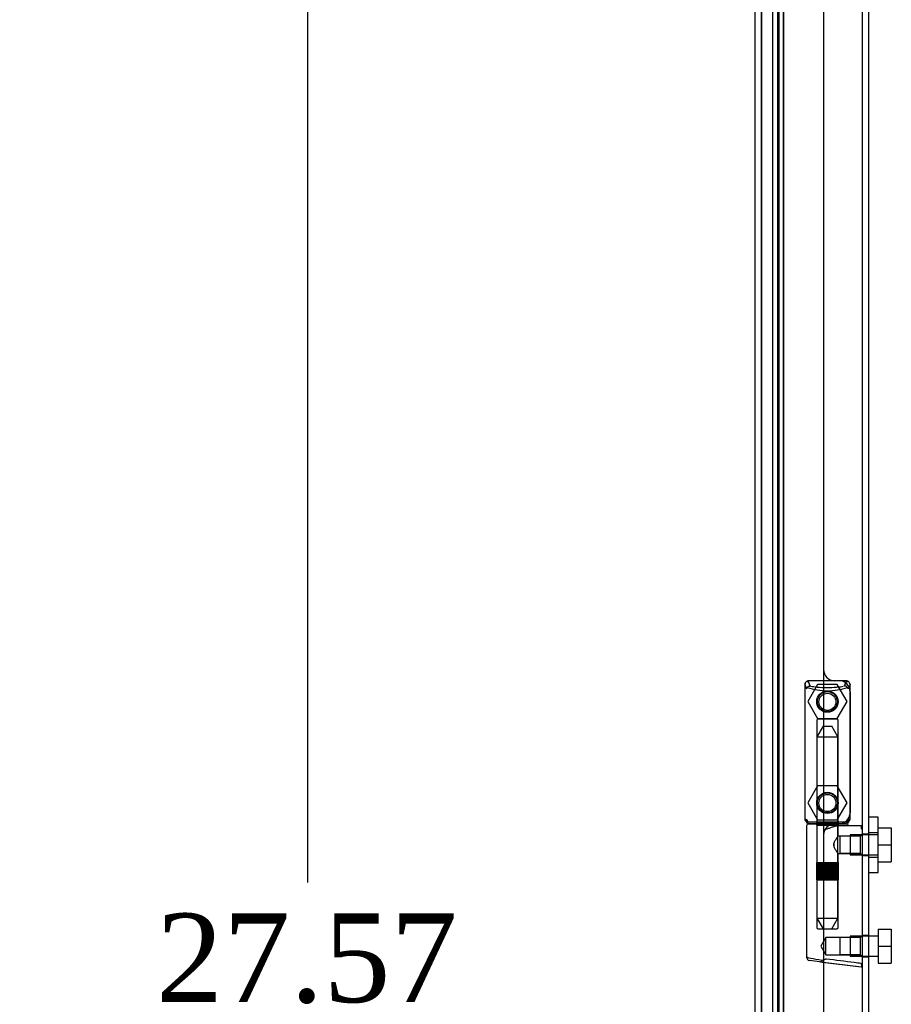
# Model space of a CAD drawing. Header units: inches. Extents: x 1 to 240, y -1 to 159.
# Tile 12 of 16: x 105 to 114, y 77 to 88. Entities that reach past the tile are written whole.
import ezdxf
from ezdxf.enums import TextEntityAlignment as Align
from ezdxf.lldxf.tags import DXFTag

# ---------------------------------------------------------------- set-up
doc = ezdxf.new("R2010")
doc.units = ezdxf.units.IN
doc.header["$MEASUREMENT"] = 0
for name, color, linetype in [('COM70220', 7, 'Continuous'), ('COM70707-4', 7, 'Continuous'), ('COM70712-7', 7, 'Continuous'), ('Default', 7, 'Continuous'), ('HNG86659-1', 7, 'Continuous'), ('HNG86659-2', 7, 'Continuous'), ('SCS86661', 7, 'Continuous'), ('WAM30017', 7, 'Continuous')]:
    doc.layers.add(name, color=color, linetype=linetype)
doc.styles.add('SEACAD_Times_New_Roman', font='times.ttf')
tags = doc.linetypes.add('HIDDEN2', pattern=[0.1875, 0.125, -0.0625]).pattern_tags.tags
tags[6:7] = [DXFTag(74, 4), DXFTag(75, 0), DXFTag(340, '0'), DXFTag(46, 0.0), DXFTag(50, 0.0), DXFTag(44, 0.0), DXFTag(45, 0.0)]
tags[4:5] = [DXFTag(74, 4), DXFTag(75, 0), DXFTag(340, '0'), DXFTag(46, 0.0), DXFTag(50, 0.0), DXFTag(44, 0.0), DXFTag(45, 0.0)]
doc.dimstyles.new('HAMMOND_(STH_-_240x160)', dxfattribs={"dimtxt": 1, "dimasz": 1.25, "dimexe": 0.5, "dimexo": 0.5, "dimgap": 0.25, "dimtad": 0, "dimtih": 1, "dimtoh": 1, "dimzin": 0, "dimdsep": 46, "dimtxsty": 'SEACAD_Times_New_Roman', "dimblk1": '_SE_FILLED', "dimblk2": '_SE_FILLED', "dimsah": 1, "dimcen": 0.5, "dimadec": 0, "dimazin": 0, "dimtfac": 0.8, "dimtofl": 0, "dimtmove": 0, "dimatfit": 3, "dimfxl": 1, "dimtolj": 1, "dimtzin": 0, "dimarcsym": 0})

# ---------------------------------------------------------------- blocks, each defined once
blk = doc.blocks.new('SE2')
at = {"layer": 'COM70220', "color": 7, "linetype": 'HIDDEN2'}
for p, q in [((112.976, 65.37), (112.976, 92.489)), ((112.977, 65.37), (112.977, 92.489)), ((112.979, 65.37), (112.979, 92.489)), ((113.225, 65.37), (113.225, 92.489))]:
    blk.add_line(p, q, dxfattribs=at)
at = {"layer": 'COM70707-4', "color": 7, "linetype": 'Continuous'}
blk.add_line((114.113, 64.016), (114.113, 93.798), dxfattribs=at)
at = {"layer": 'COM70707-4', "color": 7, "linetype": 'HIDDEN2'}
for p, q in [((114.185, 64.016), (114.185, 93.798)), ((113.158, 64.884), (113.158, 92.97)), ((113.228, 64.884), (113.228, 92.97)), ((113.1, 92.757), (113.1, 65.098)), ((113.172, 92.757), (113.172, 65.098)), ((114.185, 78.808), (114.113, 78.808)), ((114.113, 78.568), (114.185, 78.568)), ((114.185, 77.666), (114.113, 77.666)), ((114.113, 77.426), (114.185, 77.426))]:
    blk.add_line(p, q, dxfattribs=at)
at = {"layer": 'COM70712-7', "color": 7, "linetype": 'Continuous'}
for p, q in [((113.675, 93.552), (113.675, 64.308)), ((112.903, 64.657), (112.903, 93.202))]:
    blk.add_line(p, q, dxfattribs=at)
at = {"layer": 'COM70712-7', "color": 7, "linetype": 'HIDDEN2'}
for p, q in [((112.975, 64.657), (112.975, 93.202)), ((113.85, 80.54), (113.8, 80.54)), ((113.975, 80.415), (113.975, 79.051)), ((113.8, 78.926), (113.85, 78.926))]:
    blk.add_line(p, q, dxfattribs=at)
for centre in [(113.719, 80.304), (113.719, 79.162)]:
    blk.add_circle(centre, 0.12, dxfattribs=at)
for centre, start, end in [((113.8, 80.665), 180, 270), ((113.85, 80.415), 0, 90), ((113.85, 79.051), 270, 0), ((113.8, 78.801), 90, 180)]:
    blk.add_arc(centre, 0.125, start, end, dxfattribs=at)
at = {"layer": 'HNG86659-1', "color": 7, "linetype": 'HIDDEN2'}
for p, q in [((113.935, 80.537), (113.501, 80.537)), ((113.525, 80.482), (113.503, 80.537)), ((113.526, 80.479), (113.503, 80.537)), ((113.913, 80.482), (113.935, 80.537)), ((113.913, 80.479), (113.935, 80.537)), ((113.464, 80.498), (113.483, 80.448)), ((113.464, 80.498), (113.464, 78.983)), ((113.526, 80.479), (113.525, 80.482)), ((113.913, 80.479), (113.913, 80.482)), ((113.974, 80.498), (113.955, 80.448)), ((113.975, 78.983), (113.975, 80.498)), ((113.599, 80.093), (113.599, 78.936)), ((113.827, 80.105), (113.611, 80.105)), ((113.839, 78.936), (113.839, 80.093)), ((113.483, 78.979), (113.483, 78.944)), ((113.955, 78.944), (113.955, 78.979)), ((113.483, 78.904), (113.483, 77.423)), ((113.935, 78.944), (113.503, 78.944)), ((113.503, 78.924), (113.936, 78.924)), ((113.936, 78.924), (113.503, 78.924)), ((113.599, 78.936), (113.587, 78.924)), ((113.587, 78.924), (113.599, 78.912)), ((113.839, 78.936), (113.599, 78.936)), ((113.599, 78.912), (113.839, 78.912)), ((113.599, 78.912), (113.599, 77.755)), ((113.851, 78.924), (113.839, 78.936)), ((113.839, 78.912), (113.851, 78.924)), ((113.839, 78.784), (113.839, 78.912)), ((114.101, 78.904), (113.84, 78.904)), ((113.859, 78.785), (113.839, 78.785)), ((114.092, 78.785), (113.859, 78.785)), ((114.092, 78.785), (113.859, 78.785)), ((113.859, 78.785), (113.859, 78.591)), ((114.113, 78.806), (114.092, 78.785)), ((114.092, 78.591), (114.092, 78.785)), ((113.839, 77.755), (113.839, 78.592)), ((113.839, 78.591), (113.859, 78.591)), ((113.859, 78.591), (114.092, 78.591)), ((114.092, 78.591), (113.859, 78.591)), ((114.092, 78.591), (114.113, 78.57)), ((113.611, 77.743), (113.827, 77.743)), ((113.7, 77.643), (113.644, 77.546)), ((113.7, 77.449), (113.7, 77.643)), ((113.859, 77.643), (113.7, 77.643)), ((114.092, 77.643), (113.859, 77.643)), ((114.092, 77.643), (113.859, 77.643)), ((113.859, 77.643), (113.859, 77.449)), ((114.113, 77.664), (114.092, 77.643)), ((114.092, 77.449), (114.092, 77.643)), ((113.644, 77.546), (113.7, 77.449)), ((113.7, 77.449), (113.859, 77.449)), ((113.859, 77.449), (114.092, 77.449)), ((114.092, 77.449), (113.859, 77.449)), ((114.092, 77.449), (114.113, 77.428)), ((113.659, 77.367), (113.517, 77.384)), ((113.642, 77.369), (113.659, 77.367)), ((113.642, 77.369), (114.102, 77.311)), ((113.659, 77.367), (114.1, 77.312))]:
    blk.add_line(p, q, dxfattribs=at)
for centre, radius in [((113.719, 80.302), 0.118), ((113.719, 80.302), 0.0968), ((113.719, 80.302), 0.0968), ((113.719, 79.16), 0.118), ((113.719, 79.16), 0.0968), ((113.719, 79.16), 0.0968)]:
    blk.add_circle(centre, radius, dxfattribs=at)
for centre, radius, start, end in [((113.503, 80.498), 0.0392, 106.467, 168.78), ((113.502, 80.488), 0.0491, 88.6161, 102.0318), ((113.917, 80.597), 0.429, 188.1861, 189.6334), ((113.936, 80.488), 0.0491, 77.9682, 91.3839), ((113.522, 80.597), 0.429, 350.3666, 351.8139), ((113.935, 80.498), 0.0392, 11.22, 73.533), ((113.507, 80.498), 0.0432, 170.3107, 181.0665), ((113.403, 79.802), 0.706, 84.0827, 84.9945), ((113.508, 80.443), 0.0255, 130.6693, 167.2932), ((113.741, 81.271), 0.846, 252.8757, 268.5407), ((113.699, 81.264), 0.839, 271.3912, 287.1924), ((113.93, 80.443), 0.0255, 12.7068, 49.3307), ((114.036, 79.802), 0.706, 95.0056, 95.9172), ((113.931, 80.498), 0.0432, 358.9335, 9.6893), ((113.611, 80.093), 0.0118, 90, 180), ((113.827, 80.093), 0.0118, 0, 90), ((113.503, 78.982), 0.039, 178.4395, 188.4336), ((113.402, 79.685), 0.711, 274.9928, 275.9147), ((113.503, 78.983), 0.0395, 190.0421, 269.2684), ((113.517, 78.978), 0.0339, 178.5961, 269.1461), ((113.922, 78.978), 0.0339, 270.8567, 9.3811), ((113.935, 78.983), 0.0395, 270.7315, 349.9579), ((114.036, 79.685), 0.711, 264.0854, 265.0071), ((113.935, 78.982), 0.039, 351.5664, 1.5605), ((113.503, 78.944), 0.0197, 180, 270), ((113.503, 78.904), 0.0197, 90, 180), ((113.503, 78.985), 0.0417, 269.1335, 269.9996), ((113.935, 78.985), 0.0417, 270.0004, 270.8665), ((113.936, 78.944), 0.0197, 270, 360), ((113.936, 78.904), 0.0197, 0, 90), ((114.101, 78.893), 0.0118, 88.3734, 89.9992), ((114.101, 78.893), 0.0118, 0, 88.3726), ((112.902, 79.525), 1.368, 331.1816, 331.5055), ((113.611, 77.755), 0.0118, 180, 270), ((113.827, 77.755), 0.0118, 270, 0), ((113.522, 77.423), 0.0394, 179.95, 262.875), ((114.101, 77.323), 0.0118, 262.875, 274.4046), ((114.068, 77.328), 0.0401, 21.8367, 34.9857), ((114.101, 77.323), 0.0118, 274.3868, 294.9231), ((113.45, 77.301), 0.656, 0.9731, 3.5902), ((114.101, 77.323), 0.0118, 294.9228, 0)]:
    blk.add_arc(centre, radius, start, end, dxfattribs=at)
for centre, major_axis, ratio, start_param, end_param in [((113.503, 80.525), (0, -0.0118), 0.049276, 3.017238, 3.218468), ((113.935, 80.525), (0, -0.0118), 0.049276, 3.064718, 3.265947), ((113.719, 80.489), (-0.203, 0), 0.124034, 0.415394, 2.656554)]:
    blk.add_ellipse(centre, major_axis=major_axis, ratio=ratio, start_param=start_param, end_param=end_param, dxfattribs=at)
for points, knots in [([(113.492, 80.462), (113.494, 80.465), (113.496, 80.468), (113.502, 80.473), (113.505, 80.476), (113.511, 80.478), (113.512, 80.479), (113.516, 80.48), (113.518, 80.48), (113.521, 80.48), (113.522, 80.48), (113.524, 80.48), (113.525, 80.479), (113.526, 80.479)], [0, 0, 0, 0, 0.25, 0.25, 0.5, 0.5, 0.625, 0.625, 0.75, 0.75, 0.875, 0.875, 1, 1, 1, 1]), ([(113.947, 80.462), (113.945, 80.465), (113.942, 80.468), (113.936, 80.473), (113.933, 80.476), (113.928, 80.478), (113.926, 80.479), (113.922, 80.48), (113.92, 80.48), (113.917, 80.48), (113.916, 80.48), (113.914, 80.48), (113.913, 80.479), (113.913, 80.479)], [0, 0, 0, 0, 0.25, 0.25, 0.5, 0.5, 0.625, 0.625, 0.75, 0.75, 0.875, 0.875, 1, 1, 1, 1]), ([(113.708, 78.865), (113.713, 78.867), (113.719, 78.87), (113.73, 78.874), (113.735, 78.876), (113.752, 78.883), (113.763, 78.887), (113.786, 78.894), (113.797, 78.898), (113.819, 78.903), (113.83, 78.904), (113.84, 78.904)], [0, 0, 0, 0, 0.125, 0.125, 0.25, 0.25, 0.5, 0.5, 0.75, 0.75, 1, 1, 1, 1]), ([(114.104, 78.872), (114.104, 78.881), (114.104, 78.889), (114.104, 78.898), (114.103, 78.9), (114.103, 78.903), (114.103, 78.903), (114.102, 78.904), (114.102, 78.904), (114.102, 78.904), (114.102, 78.904), (114.102, 78.904), (114.102, 78.904), (114.101, 78.904)], [0, 0, 0, 0, 0.5, 0.5, 0.75, 0.75, 0.875, 0.875, 0.9375, 0.9375, 0.96875, 0.96875, 1, 1, 1, 1]), ([(114.104, 78.872), (114.107, 78.872), (114.109, 78.872), (114.112, 78.871), (114.113, 78.871), (114.113, 78.871)], [0, 0, 0, 0, 0.5, 0.5, 1, 1, 1, 1]), ([(113.839, 78.785), (113.839, 78.785), (113.829, 78.773), (113.812, 78.747), (113.805, 78.737), (113.794, 78.715), (113.79, 78.701), (113.79, 78.675), (113.794, 78.661), (113.805, 78.639), (113.811, 78.629), (113.823, 78.612), (113.829, 78.604), (113.837, 78.594), (113.839, 78.591), (113.839, 78.591), (113.839, 78.591), (113.839, 78.591)], [0.2503152, 0.2503152, 0.2503152, 0.2503152, 0.375, 0.375, 0.4375, 0.4375, 0.5, 0.5, 0.5625, 0.5625, 0.625, 0.625, 0.6875, 0.6875, 0.75, 0.75, 0.7505722, 0.7505722, 0.7505722, 0.7505722]), ([(113.656, 77.386), (113.607, 77.393), (113.563, 77.401), (113.5, 77.414), (113.483, 77.42), (113.483, 77.423)], [0, 0, 0, 0, 0.5, 0.5, 1, 1, 1, 1]), ([(113.656, 77.386), (113.656, 77.383), (113.656, 77.38), (113.656, 77.375), (113.656, 77.372), (113.655, 77.37), (113.655, 77.369), (113.654, 77.369), (113.653, 77.368), (113.651, 77.368), (113.65, 77.368), (113.646, 77.369), (113.644, 77.369), (113.642, 77.369)], [0, 0, 0, 0, 0.25, 0.25, 0.5, 0.5, 0.625, 0.625, 0.75, 0.75, 0.875, 0.875, 1, 1, 1, 1]), ([(113.708, 77.4), (113.707, 77.4), (113.706, 77.4), (113.705, 77.4), (113.705, 77.399), (113.703, 77.399), (113.702, 77.399), (113.699, 77.398), (113.697, 77.397), (113.69, 77.395), (113.686, 77.394), (113.673, 77.391), (113.665, 77.388), (113.656, 77.386)], [0, 0, 0, 0, 0.03125, 0.03125, 0.0625, 0.0625, 0.125, 0.125, 0.25, 0.25, 0.5, 0.5, 1, 1, 1, 1]), ([(114.101, 77.351), (114.074, 77.354), (114.048, 77.357), (114.022, 77.36), (113.918, 77.373), (113.813, 77.387), (113.708, 77.4)], [0, 0, 0, 0, 0.198595, 0.198595, 0.198595, 1, 1, 1, 1]), ([(114.105, 77.342), (114.107, 77.343), (114.109, 77.343), (114.112, 77.343), (114.113, 77.343), (114.113, 77.344)], [0, 0, 0, 0, 0.5, 0.5, 1, 1, 1, 1])]:
    blk.add_open_spline(points, degree=3, knots=knots, dxfattribs=at)
for points in [[(113.79, 78.688), (113.79, 78.693), (113.791, 78.697), (113.792, 78.702)], [(113.791, 78.677), (113.791, 78.68), (113.79, 78.684), (113.79, 78.688)]]:
    blk.add_open_spline(points, degree=3, dxfattribs=at)
at = {"layer": 'HNG86659-2', "color": 7, "linetype": 'HIDDEN2'}
for p, q in [((113.67, 80.026), (113.601, 79.908)), ((113.67, 80.026), (113.768, 80.026)), ((113.837, 79.908), (113.768, 80.026)), ((113.601, 79.908), (113.837, 79.908)), ((113.601, 79.908), (113.601, 78.491)), ((113.837, 78.491), (113.837, 79.908)), ((113.596, 78.491), (113.596, 78.294)), ((113.596, 78.491), (113.6, 78.491)), ((113.596, 78.491), (113.596, 78.294)), ((113.598, 78.491), (113.598, 78.294)), ((113.6, 78.491), (113.605, 78.491)), ((113.6, 78.491), (113.6, 78.294)), ((113.602, 78.491), (113.602, 78.294)), ((113.605, 78.491), (113.623, 78.491)), ((113.605, 78.491), (113.605, 78.294)), ((113.607, 78.491), (113.607, 78.294)), ((113.609, 78.491), (113.609, 78.294)), ((113.617, 78.491), (113.617, 78.294)), ((113.617, 78.491), (113.617, 78.294)), ((113.623, 78.491), (113.631, 78.491)), ((113.623, 78.491), (113.623, 78.294)), ((113.631, 78.491), (113.633, 78.491)), ((113.631, 78.491), (113.631, 78.294)), ((113.633, 78.491), (113.662, 78.491)), ((113.633, 78.491), (113.633, 78.294)), ((113.641, 78.491), (113.641, 78.294)), ((113.65, 78.491), (113.65, 78.294)), ((113.654, 78.491), (113.654, 78.294)), ((113.662, 78.491), (113.671, 78.491)), ((113.662, 78.491), (113.662, 78.294)), ((113.671, 78.491), (113.676, 78.491)), ((113.671, 78.491), (113.671, 78.294)), ((113.676, 78.491), (113.711, 78.491)), ((113.676, 78.491), (113.676, 78.294)), ((113.687, 78.491), (113.687, 78.294)), ((113.695, 78.491), (113.695, 78.294)), ((113.701, 78.491), (113.701, 78.294)), ((113.711, 78.491), (113.719, 78.491)), ((113.711, 78.491), (113.711, 78.294)), ((113.719, 78.491), (113.727, 78.491)), ((113.719, 78.491), (113.719, 78.294)), ((113.727, 78.491), (113.762, 78.491)), ((113.727, 78.491), (113.727, 78.294)), ((113.737, 78.491), (113.737, 78.294)), ((113.744, 78.491), (113.744, 78.294)), ((113.752, 78.491), (113.752, 78.294)), ((113.762, 78.491), (113.767, 78.491)), ((113.762, 78.491), (113.762, 78.294)), ((113.767, 78.491), (113.776, 78.491)), ((113.767, 78.491), (113.767, 78.294)), ((113.776, 78.491), (113.805, 78.491)), ((113.776, 78.491), (113.776, 78.294)), ((113.785, 78.491), (113.785, 78.294)), ((113.789, 78.491), (113.789, 78.294)), ((113.798, 78.491), (113.798, 78.294)), ((113.805, 78.491), (113.807, 78.491)), ((113.805, 78.491), (113.805, 78.294)), ((113.807, 78.491), (113.815, 78.491)), ((113.807, 78.491), (113.807, 78.294)), ((113.815, 78.491), (113.834, 78.491)), ((113.815, 78.491), (113.815, 78.294)), ((113.822, 78.491), (113.822, 78.294)), ((113.822, 78.491), (113.822, 78.294)), ((113.829, 78.491), (113.829, 78.294)), ((113.831, 78.491), (113.831, 78.294)), ((113.834, 78.491), (113.838, 78.491)), ((113.834, 78.491), (113.834, 78.294)), ((113.837, 78.491), (113.837, 78.294)), ((113.838, 78.491), (113.842, 78.491)), ((113.838, 78.491), (113.838, 78.294)), ((113.841, 78.491), (113.841, 78.294)), ((113.842, 78.491), (113.842, 78.294)), ((113.842, 78.294), (113.842, 78.491)), ((113.596, 78.294), (113.6, 78.294)), ((113.6, 78.294), (113.605, 78.294)), ((113.601, 78.294), (113.601, 77.861)), ((113.605, 78.294), (113.623, 78.294)), ((113.623, 78.294), (113.631, 78.294)), ((113.631, 78.294), (113.633, 78.294)), ((113.633, 78.294), (113.662, 78.294)), ((113.662, 78.294), (113.671, 78.294)), ((113.671, 78.294), (113.676, 78.294)), ((113.676, 78.294), (113.711, 78.294)), ((113.711, 78.294), (113.719, 78.294)), ((113.719, 78.294), (113.727, 78.294)), ((113.727, 78.294), (113.762, 78.294)), ((113.762, 78.294), (113.767, 78.294)), ((113.767, 78.294), (113.776, 78.294)), ((113.776, 78.294), (113.805, 78.294)), ((113.805, 78.294), (113.807, 78.294)), ((113.807, 78.294), (113.815, 78.294)), ((113.815, 78.294), (113.834, 78.294)), ((113.834, 78.294), (113.838, 78.294)), ((113.837, 77.861), (113.837, 78.294)), ((113.838, 78.294), (113.842, 78.294)), ((113.601, 77.861), (113.837, 77.861)), ((113.601, 77.861), (113.67, 77.743)), ((113.768, 77.743), (113.837, 77.861))]:
    blk.add_line(p, q, dxfattribs=at)
at = {"layer": 'SCS86661', "color": 7, "linetype": 'HIDDEN2'}
for p, q in [((113.609, 80.496), (113.498, 80.304)), ((113.83, 80.496), (113.609, 80.496)), ((113.94, 80.304), (113.83, 80.496)), ((113.498, 80.304), (113.609, 80.113)), ((113.83, 80.113), (113.94, 80.304)), ((113.609, 80.113), (113.83, 80.113)), ((113.609, 79.354), (113.498, 79.162)), ((113.83, 79.354), (113.609, 79.354)), ((113.94, 79.162), (113.83, 79.354)), ((113.498, 79.162), (113.609, 78.971)), ((113.83, 78.971), (113.94, 79.162)), ((113.609, 78.971), (113.83, 78.971)), ((114.29, 78.88), (114.44, 78.88)), ((114.44, 78.88), (114.44, 78.688)), ((113.975, 78.801), (113.975, 78.575)), ((114.29, 78.801), (113.975, 78.801)), ((114.29, 78.688), (114.44, 78.688)), ((114.44, 78.688), (114.44, 78.497)), ((113.975, 78.575), (114.29, 78.575)), ((114.29, 78.497), (114.44, 78.497)), ((114.29, 77.738), (114.29, 77.546)), ((114.29, 77.738), (114.44, 77.738)), ((114.44, 77.738), (114.44, 77.546)), ((113.975, 77.659), (113.975, 77.433)), ((114.29, 77.659), (113.975, 77.659)), ((114.29, 77.546), (114.29, 77.355)), ((114.29, 77.546), (114.44, 77.546)), ((114.44, 77.546), (114.44, 77.355)), ((113.975, 77.433), (114.29, 77.433)), ((114.29, 77.355), (114.44, 77.355))]:
    blk.add_line(p, q, dxfattribs=at)
for centre in [(113.719, 80.304), (113.719, 79.162)]:
    blk.add_circle(centre, 0.113, dxfattribs=at)
at = {"layer": 'WAM30017', "color": 7, "linetype": 'HIDDEN2'}
for p, q in [((114.29, 79.001), (114.185, 79.001)), ((114.29, 78.376), (114.29, 79.001)), ((114.29, 78.826), (114.185, 78.826)), ((114.185, 78.551), (114.29, 78.551)), ((114.185, 78.376), (114.29, 78.376))]:
    blk.add_line(p, q, dxfattribs=at)
blk = doc.blocks.new('DMBLK99')
at = {"layer": 'Default', "linetype": 'Continuous', "transparency": 16777216}
for points in [[(107.644, 91.444), (108.061, 91.444), (107.853, 92.694)], [(107.644, 66.375), (107.853, 65.125), (108.061, 66.375)]]:
    blk.add_hatch(color=7, dxfattribs=at).paths.add_polyline_path(points)
at = {"layer": 'Default', "color": 7, "linetype": 'Continuous', "transparency": 16777216}
for p, q in [((112.623, 92.694), (107.353, 92.694)), ((107.853, 92.694), (107.853, 78.265)), ((107.853, 73.565), (107.853, 65.125)), ((112.607, 65.125), (107.353, 65.125))]:
    blk.add_line(p, q, dxfattribs=at)
at = {"layer": 'Default', "color": 7, "linetype": 'Continuous', "transparency": 16777216, "style": 'SEACAD_Times_New_Roman'}
for s, p in [('27.57', (106.146, 77.915)), ('DOOR ', (105.566, 76.415)), ('OPENING', (104.606, 74.915))]:
    blk.add_text(s, height=1, dxfattribs=at).set_placement(p, align=Align.TOP_LEFT)
blk = doc.blocks.new('_SE_FILLED')
at = {"color": 0}
blk.add_line((0, 0), (-1, 0), dxfattribs=at)
blk.add_solid([(0, 0), (-1, -0.1665), (-1, 0.1665), (0, 0)], dxfattribs=at)

msp = doc.modelspace()

# ---------------------------------------------------------------- block references
at = {"layer": 'Default'}
msp.add_blockref('SE2', (0, 0), dxfattribs=at)

# ---------------------------------------------------------------- dimensions: what is measured, and where the dimension line sits
at = {"layer": 'Default', "color": 7, "linetype": 'Continuous'}
dim = msp.add_linear_dim(base=(107.853, 92.694), p1=(113.123, 92.694), p2=(113.107, 65.125), angle=269.9671, text='\\A1;<>\\PDOOR \\XOPENING', dimstyle='HAMMOND_(STH_-_240x160)', dxfattribs=at)
dim.commit()
dim.dimension.update_dxf_attribs({"geometry": 'DMBLK99', "text_midpoint": (107.853, 77.415), "dimtype": 161})

doc.saveas('drawing.dxf')
